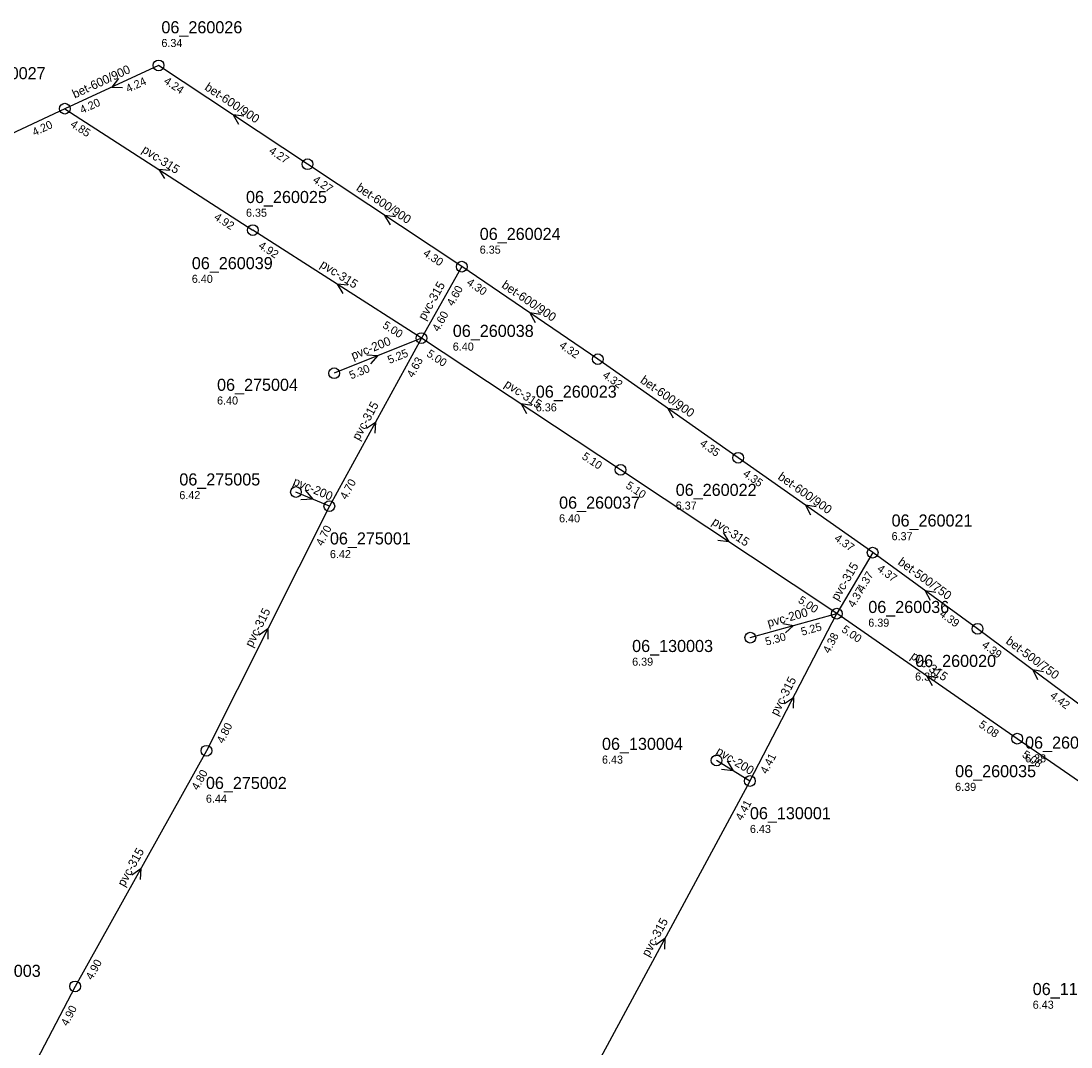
# Model space of a CAD drawing. Header units: metres. Extents: x 165198 to 166142, y 447057 to 448598.
# Tile 27 of 29: x 165679 to 165835, y 448127 to 448280. Entities that reach past the tile are written whole.
import ezdxf

# ---------------------------------------------------------------- set-up
doc = ezdxf.new("R2010")
doc.units = ezdxf.units.M

msp = doc.modelspace()

# ---------------------------------------------------------------- linework, layer by layer
at = {"layer": 'CON_BxH200x200mm', "linetype": 'Continuous'}
for points in [[(165738.388, 448232.427), (165725.39, 448227.203)], [(165724.673, 448207.398), (165719.705, 448209.51)], [(165787.366, 448187.819), (165800.241, 448191.394)], [(165787.309, 448166.47), (165782.353, 448169.529)]]:
    msp.add_lwpolyline(points, dxfattribs=at)
at = {"layer": 'CON_BxH315x315mm', "linetype": 'Continuous'}
for points in [[(165685.282, 448266.604), (165713.283, 448248.521)], [(165738.388, 448232.427), (165713.283, 448248.521)], [(165744.39, 448243.074), (165738.388, 448232.427)], [(165738.388, 448232.427), (165724.673, 448207.398)], [(165768.052, 448212.806), (165738.388, 448232.427)], [(165800.241, 448191.394), (165768.052, 448212.806)], [(165724.673, 448207.398), (165706.371, 448170.981)], [(165805.593, 448200.482), (165800.241, 448191.394)], [(165787.309, 448166.47), (165800.241, 448191.394)], [(165827.117, 448172.769), (165800.241, 448191.394)], [(165851.951, 448155.636), (165827.117, 448172.769)], [(165706.371, 448170.981), (165686.796, 448135.875)], [(165787.309, 448166.47), (165762.019, 448119.618)], [(165686.796, 448135.875), (165668.438, 448100.793)]]:
    msp.add_lwpolyline(points, dxfattribs=at)
at = {"layer": 'CON_BxH500x750mm', "linetype": 'Continuous'}
for points in [[(165821.217, 448189.144), (165805.593, 448200.482)], [(165837.658, 448176.923), (165821.217, 448189.144)]]:
    msp.add_lwpolyline(points, dxfattribs=at)
at = {"layer": 'CON_BxH600x900mm', "linetype": 'Continuous'}
for points in [[(165699.243, 448273.052), (165685.282, 448266.604)], [(165721.427, 448258.333), (165699.243, 448273.052)], [(165685.282, 448266.604), (165658.649, 448254.115)], [(165744.39, 448243.074), (165721.427, 448258.333)], [(165764.656, 448229.296), (165744.39, 448243.074)], [(165785.561, 448214.612), (165764.656, 448229.296)], [(165805.593, 448200.482), (165785.561, 448214.612)]]:
    msp.add_lwpolyline(points, dxfattribs=at)
at = {"layer": 'NOD_inspectieput'}
for centre in [(165699.24, 448273.05), (165685.28, 448266.6), (165721.43, 448258.33), (165713.28, 448248.52), (165744.39, 448243.07), (165738.39, 448232.43), (165764.66, 448229.3), (165725.39, 448227.2), (165785.56, 448214.61), (165768.05, 448212.81), (165719.7, 448209.51), (165724.67, 448207.4), (165805.59, 448200.48), (165800.24, 448191.39), (165821.22, 448189.14), (165787.37, 448187.82), (165827.12, 448172.77), (165706.37, 448170.98), (165782.35, 448169.53), (165787.31, 448166.47), (165686.8, 448135.88)]:
    msp.add_circle(centre, 0.8, dxfattribs=at)
at = {"layer": 'PIJL'}
for points in [[(165693.27, 448271.09), (165692.26, 448269.83), (165693.87, 448269.78)], [(165711.93, 448265.5), (165710.33, 448265.69), (165711.14, 448264.3)], [(165700.88, 448257.39), (165699.28, 448257.56), (165700.1, 448256.18)], [(165734.51, 448250.51), (165732.91, 448250.7), (165733.71, 448249.31)], [(165727.44, 448240.3), (165725.84, 448240.47), (165726.66, 448239.09)], [(165756.12, 448235.97), (165754.52, 448236.18), (165755.31, 448234.78)], [(165730.28, 448229.95), (165731.89, 448229.82), (165730.82, 448228.61)], [(165754.82, 448222.42), (165753.22, 448222.62), (165754.02, 448221.22)], [(165776.7, 448221.72), (165775.11, 448221.95), (165775.87, 448220.54)], [(165730.21, 448219), (165731.53, 448219.91), (165731.47, 448218.3)], [(165721.06, 448209.78), (165722.19, 448208.45), (165720.45, 448208.35)], [(165797.17, 448207.31), (165795.58, 448207.55), (165796.34, 448206.13)], [(165783.35, 448203.5), (165784.15, 448202.1), (165782.55, 448202.3)], [(165814.99, 448194.55), (165813.4, 448194.81), (165814.15, 448193.38)], [(165792.22, 448189.91), (165793.8, 448189.61), (165792.61, 448188.53)], [(165714.23, 448188.23), (165715.52, 448189.19), (165715.52, 448187.58)], [(165815.27, 448181.85), (165813.68, 448182.08), (165814.45, 448180.67)], [(165831.02, 448182.75), (165829.44, 448183.03), (165830.16, 448181.6)], [(165792.47, 448177.99), (165793.78, 448178.93), (165793.75, 448177.32)], [(165783.91, 448169.48), (165784.83, 448168), (165783.09, 448168.16)], [(165695.25, 448152.52), (165696.58, 448153.43), (165696.51, 448151.82)], [(165773.35, 448142.12), (165774.66, 448143.04), (165774.61, 448141.43)]]:
    msp.add_lwpolyline(points, dxfattribs=at)

# ---------------------------------------------------------------- texts
at = {"layer": 'DMM_BxH200x200mm'}
for rotation, p in [(21.9, (165728.22, 448229.19)), (-23.03, (165719.15, 448210.62)), (15.52, (165790.09, 448189.38)), (-31.68, (165782.14, 448170.57))]:
    msp.add_text('pvc-200', height=1.3, rotation=rotation, dxfattribs=at).set_placement(p)
at = {"layer": 'DMM_BxH315x315mm'}
for rotation, p in [(-32.85, (165696.64, 448260.19)), (-32.66, (165723.19, 448243.09)), (60.59, (165738.93, 448234.98)), (-33.48, (165750.62, 448225.28)), (61.28, (165729.1, 448217.09)), (-33.63, (165781.54, 448204.77)), (59.51, (165800.41, 448193.21)), (63.32, (165713.18, 448186.29)), (-34.72, (165811.13, 448184.8)), (62.58, (165791.42, 448176.08)), (60.86, (165694.13, 448150.63)), (61.64, (165772.24, 448140.18))]:
    msp.add_text('pvc-315', height=1.3, rotation=rotation, dxfattribs=at).set_placement(p)
at = {"layer": 'DMM_BxH500x750mm'}
for rotation, p in [(-35.97, (165809.24, 448198.82)), (-36.62, (165825.31, 448187.06))]:
    msp.add_text('bet-500/750', height=1.3, rotation=rotation, dxfattribs=at).set_placement(p)
at = {"layer": 'DMM_BxH600x900mm'}
for rotation, p in [(24.79, (165686.75, 448268.11)), (-33.56, (165705.99, 448269.49)), (-33.6, (165728.57, 448254.52)), (-34.21, (165750.22, 448240.05)), (-35.08, (165770.87, 448225.89)), (-35.2, (165791.36, 448211.51))]:
    msp.add_text('bet-600/900', height=1.3, rotation=rotation, dxfattribs=at).set_placement(p)
at = {"layer": 'INV_BxH200x200mm'}
for s, rotation, p in [('5.25', 21.9, (165733.64, 448228.58)), ('5.30', 21.9, (165727.92, 448226.28)), ('5.25', 15.52, (165795.1, 448188.1)), ('5.30', 15.52, (165789.77, 448186.62))]:
    msp.add_text(s, height=1.2, rotation=rotation, dxfattribs=at).set_placement(p)
at = {"layer": 'INV_BxH315x315mm'}
for s, rotation, p in [('4.85', -32.85, (165685.99, 448264.01)), ('4.92', -32.85, (165707.4, 448250.18)), ('4.92', -32.66, (165714, 448245.93)), ('4.60', 60.59, (165743.09, 448237.1)), ('4.60', 60.59, (165740.94, 448233.29)), ('5.00', -32.66, (165732.5, 448234.06)), ('5.00', -33.48, (165739.06, 448229.82)), ('4.63', 61.28, (165737.16, 448226.44)), ('5.10', -33.48, (165762.19, 448214.53)), ('4.70', 61.28, (165727.21, 448208.29)), ('5.10', -33.63, (165768.72, 448210.2)), ('4.70', 63.32, (165723.66, 448201.37)), ('4.37', 59.51, (165804.18, 448194.54)), ('4.37', 59.51, (165802.81, 448192.2)), ('5.00', -33.63, (165794.38, 448193.13)), ('4.38', 62.58, (165799.15, 448185.38)), ('5.00', -34.72, (165800.86, 448188.78)), ('4.80', 63.32, (165708.88, 448171.96)), ('5.08', -34.72, (165821.29, 448174.62)), ('4.41', 62.58, (165789.83, 448167.42)), ('5.08', -34.6, (165827.74, 448170.15)), ('4.80', 60.86, (165705.1, 448165)), ('4.41', 61.64, (165786.12, 448160.48)), ('4.90', 60.86, (165689.34, 448136.75)), ('4.90', 62.38, (165685.68, 448129.87))]:
    msp.add_text(s, height=1.2, rotation=rotation, dxfattribs=at).set_placement(p)
at = {"layer": 'INV_BxH500x750mm'}
for s, rotation, p in [('4.37', -35.97, (165806.15, 448197.85)), ('4.39', -35.97, (165815.43, 448191.12)), ('4.39', -36.62, (165821.75, 448186.51)), ('4.42', -36.62, (165831.9, 448178.96))]:
    msp.add_text(s, height=1.2, rotation=rotation, dxfattribs=at).set_placement(p)
at = {"layer": 'INV_BxH600x900mm'}
for s, rotation, p in [('4.24', 24.79, (165694.7, 448268.97)), ('4.24', -33.56, (165699.91, 448270.45)), ('4.20', 24.79, (165687.85, 448265.81)), ('4.20', 25.12, (165680.76, 448262.49)), ('4.27', -33.56, (165715.57, 448260.06)), ('4.27', -33.6, (165722.1, 448255.73)), ('4.30', -33.6, (165738.53, 448244.81)), ('4.30', -34.21, (165745.03, 448240.46)), ('4.32', -34.21, (165758.81, 448231.09)), ('4.32', -35.08, (165765.26, 448226.67)), ('4.35', -35.08, (165779.75, 448216.5)), ('4.35', -35.2, (165786.16, 448211.99)), ('4.37', -35.2, (165799.78, 448202.38))]:
    msp.add_text(s, height=1.2, rotation=rotation, dxfattribs=at).set_placement(p)
at = {"layer": 'NLV_inspectieput'}
for s, p in [('6.34', (165699.66, 448275.79)), ('6.35', (165712.26, 448250.51)), ('6.35', (165747.07, 448245.01)), ('6.40', (165704.19, 448240.66)), ('6.40', (165743.06, 448230.57)), ('6.40', (165707.95, 448222.54)), ('6.36', (165755.42, 448221.52)), ('6.42', (165702.33, 448208.45)), ('6.37', (165776.26, 448206.89)), ('6.40', (165758.89, 448204.99)), ('6.37', (165808.41, 448202.33)), ('6.42', (165724.76, 448199.66)), ('6.39', (165804.94, 448189.45)), ('6.39', (165769.77, 448183.64)), ('6.38', (165811.92, 448181.42)), ('6.43', (165765.28, 448169.06)), ('6.38', (165828.29, 448169.25)), ('6.39', (165817.88, 448165)), ('6.44', (165706.29, 448163.24)), ('6.43', (165787.31, 448158.73)), ('6.43', (165829.43, 448132.55))]:
    msp.add_text(s, height=1.2, dxfattribs=at).set_placement(p)
at = {"layer": 'NNR_inspectieput'}
for s, p in [('06_260026', (165699.66, 448277.83)), ('06_260027', (165670.37, 448270.99)), ('06_260025', (165712.26, 448252.55)), ('06_260024', (165747.07, 448247.05)), ('06_260039', (165704.19, 448242.7)), ('06_260038', (165743.06, 448232.61)), ('06_275004', (165707.95, 448224.58)), ('06_260023', (165755.42, 448223.56)), ('06_275005', (165702.33, 448210.49)), ('06_260022', (165776.26, 448208.93)), ('06_260037', (165758.89, 448207.03)), ('06_260021', (165808.41, 448204.37)), ('06_275001', (165724.76, 448201.7)), ('06_260036', (165804.94, 448191.49)), ('06_130003', (165769.77, 448185.68)), ('06_260020', (165811.92, 448183.46)), ('06_130004', (165765.28, 448171.1)), ('06_260019', (165828.29, 448171.29)), ('06_260035', (165817.88, 448167.04)), ('06_275002', (165706.29, 448165.28)), ('06_130001', (165787.31, 448160.77)), ('06_275003', (165669.64, 448137.3)), ('06_118009', (165829.43, 448134.59))]:
    msp.add_text(s, height=1.8, dxfattribs=at).set_placement(p)

doc.saveas('drawing.dxf')
